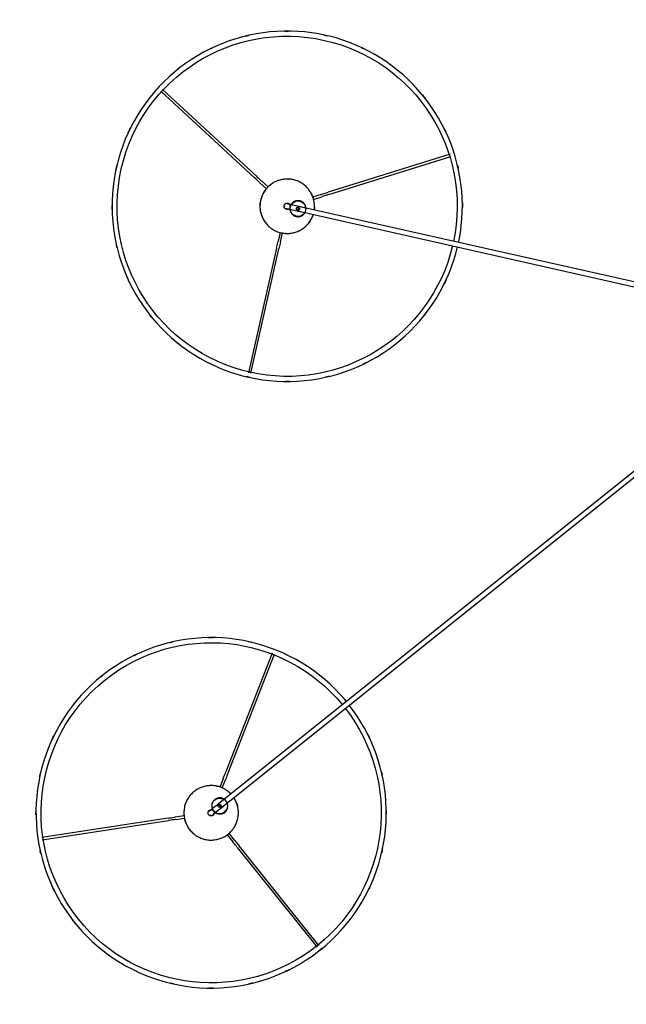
# Model space of a CAD drawing. Header units: millimetres. Extents: x 2834 to 10973, y -1183 to 7893.
# Tile 10 of 15: x 8743 to 9522, y 3522 to 4786. Entities that reach past the tile are written whole.
import ezdxf

# ---------------------------------------------------------------- set-up
doc = ezdxf.new("R2010")
doc.units = ezdxf.units.MM
doc.layers.add('E-LITE-EQPM', color=7, linetype='Continuous', lineweight=20)

# ---------------------------------------------------------------- blocks, each defined once
blk = doc.blocks.new('64314-5L   _Suspended_tensor - 64314-49-5L MAMBO Black_rattan pendant lamp ø450-5L-720060-Planta_PDF Copy 1')
at = {"layer": 'E-LITE-EQPM', "color": 253, "lineweight": 25, "true_color": 0xaaaaaa}
for p, q in [((-747, 669.5), (-644.6, 797.4)), ((-642.1, 795.5), (-744.6, 667.5)), ((-997.4, 659.7), (-835.4, 635)), ((-760.1, 653.1), (-752.8, 662.2)), ((-750.4, 660.2), (-757.9, 650.9)), ((-835.8, 631.9), (-997.9, 656.7)), ((-826.1, 633.6), (-814.6, 631.8)), ((-815.2, 628.8), (-826.6, 630.5)), ((-765.7, 624.2), (-764.4, 625.8)), ((-764, 625.5), (-765, 624.2)), ((-762.8, 624.6), (-764.4, 625.8)), ((-761.3, 623.3), (-762.8, 624.6)), ((-761.7, 623.6), (-762.7, 622.3)), ((-761.3, 623.3), (-762.6, 621.7)), ((-107.8, 82.5), (-771.4, 613.9)), ((-767.7, 618.5), (-104.6, 87.6)), ((-765.2, 581.3), (-769.4, 592.2)), ((-766.5, 593.1), (-762.3, 582.5)), ((-702.2, 419.9), (-761.8, 572.6)), ((-758.9, 573.8), (-699.3, 421.1)), ((-696.6, -99.9), (-732.6, 60)), ((-729.6, 60.7), (-693.6, -99.2)), ((-669.7, -147.8), (-133.1, -26.9)), ((-132.4, -32.9), (-668.4, -153.6)), ((-692, -120.3), (-694.6, -109)), ((-691.6, -108.3), (-688.9, -120)), ((-671.4, -140.2), (-673.4, -140.7)), ((-672.9, -142.7), (-673.4, -140.7)), ((-672.9, -140.6), (-672.5, -142.2)), ((-669.5, -139.8), (-671.4, -140.2)), ((-670, -139.9), (-669.6, -141.5)), ((-669.5, -139.8), (-669, -141.8)), ((-649.1, -162.7), (-638.2, -166.1)), ((-718, -184.1), (-709.4, -176.2)), ((-639.1, -169.1), (-650.2, -165.6)), ((-473.7, -220.6), (-630.2, -171.9)), ((-629.3, -168.9), (-472.8, -217.7)), ((-707.4, -178.6), (-715.9, -186.4)), ((-845.3, -301.6), (-724.8, -190.4)), ((-722.8, -192.7), (-843.2, -303.8))]:
    blk.add_line(p, q, dxfattribs=at)
at = {"layer": 'E-LITE-EQPM', "color": 253, "lineweight": 25, "true_color": 0xaaaaaa, "flags": 128}
for points in [[(-921.2, 449.4), (-928.1, 455.2), (-934.8, 461.2), (-941.2, 467.5), (-947.4, 474.1), (-953.3, 480.9), (-958.9, 487.9), (-964.3, 495.1), (-969.3, 502.6), (-974.1, 510.2), (-978.5, 518), (-982.6, 526), (-986.4, 534.2), (-989.9, 542.5), (-993, 550.9), (-995.8, 559.5), (-998.3, 568.2), (-1000.4, 576.9), (-1002.1, 585.7), (-1003.5, 594.6), (-1004.6, 603.6), (-1005.2, 612.5), (-1005.6, 621.5), (-1005.5, 630.5), (-1005.1, 639.5), (-1004.4, 648.5), (-1003.2, 657.4), (-1001.8, 666.3), (-999.9, 675.1), (-997.8, 683.8), (-995.2, 692.5), (-992.4, 701), (-989.2, 709.4), (-985.6, 717.7), (-981.8, 725.8), (-977.6, 733.8), (-973.1, 741.6), (-968.2, 749.2), (-963.1, 756.6), (-957.7, 763.8), (-952, 770.8), (-946.1, 777.5), (-939.8, 784), (-933.4, 790.2), (-926.6, 796.2), (-919.7, 801.9), (-912.5, 807.3), (-905.1, 812.5), (-897.5, 817.3), (-889.7, 821.8), (-881.8, 826), (-873.6, 829.9), (-865.4, 833.5), (-857, 836.7), (-848.4, 839.6), (-839.8, 842.1), (-831.1, 844.3), (-822.3, 846.1), (-813.4, 847.6), (-804.5, 848.8), (-795.5, 849.6), (-786.5, 850), (-777.5, 850), (-768.5, 849.7), (-759.6, 849.1), (-750.6, 848), (-741.7, 846.7), (-732.9, 844.9), (-724.1, 842.9), (-715.5, 840.4), (-706.9, 837.6), (-698.5, 834.5), (-690.2, 831.1), (-682, 827.3), (-674, 823.2), (-666.1, 818.8), (-658.5, 814), (-651, 809), (-643.8, 803.7), (-639.9, 800.7)], [(-639.9, 800.7), (-633, 794.9), (-626.4, 788.9), (-619.9, 782.6), (-613.8, 776), (-607.9, 769.2), (-602.2, 762.2), (-596.9, 755), (-591.8, 747.5), (-587.1, 739.9), (-582.7, 732), (-578.5, 724), (-574.7, 715.9), (-571.3, 707.6), (-568.1, 699.1), (-565.3, 690.6), (-562.9, 681.9), (-560.8, 673.2), (-559, 664.4), (-557.6, 655.5), (-556.6, 646.5), (-555.9, 637.6), (-555.6, 628.6), (-555.7, 619.6), (-556.1, 610.6), (-556.8, 601.6), (-557.9, 592.7), (-559.4, 583.8), (-561.2, 575), (-563.4, 566.2), (-565.9, 557.6), (-568.8, 549.1), (-572, 540.7), (-575.5, 532.4), (-579.4, 524.3), (-583.6, 516.3), (-588.1, 508.5), (-592.9, 500.9), (-598, 493.5), (-603.2, 486.7)], [(-814.7, 617.4), (-815, 618.8), (-815.2, 620.2), (-815.4, 621.6), (-815.5, 622.9), (-815.6, 624.3), (-815.6, 625.7), (-815.5, 627.1), (-815.4, 628.5), (-815.2, 629.9), (-815, 631.3), (-814.7, 632.7), (-814.4, 634), (-814, 635.4), (-813.6, 636.7), (-813.1, 638), (-812.5, 639.3), (-811.9, 640.6), (-811.3, 641.8), (-810.6, 643), (-809.9, 644.2), (-809.1, 645.4), (-808.2, 646.5), (-807.4, 647.6), (-806.4, 648.6), (-805.5, 649.7), (-804.5, 650.6), (-803.4, 651.6), (-802.3, 652.5), (-801.2, 653.3), (-800.1, 654.1), (-798.9, 654.9), (-797.7, 655.6), (-796.5, 656.2), (-795.2, 656.9), (-793.9, 657.4), (-792.6, 657.9), (-791.3, 658.4), (-789.9, 658.8), (-788.6, 659.1), (-787.2, 659.4), (-785.8, 659.7), (-784.5, 659.8), (-783.1, 660), (-781.7, 660), (-780.3, 660), (-778.9, 660), (-777.5, 659.9), (-776.1, 659.8), (-774.7, 659.5), (-773.3, 659.3), (-772, 659), (-770.6, 658.6), (-769.3, 658.2), (-768, 657.7), (-766.7, 657.2), (-765.4, 656.6), (-764.1, 655.9), (-762.9, 655.3), (-761.7, 654.5), (-760.6, 653.8), (-759.4, 652.9), (-758.3, 652.1), (-757.3, 651.1), (-756.2, 650.2), (-755.3, 649.2), (-754.3, 648.2), (-753.4, 647.1), (-752.5, 646), (-751.7, 644.9), (-751, 643.7), (-750.2, 642.5), (-749.6, 641.3), (-748.9, 640), (-748.4, 638.7), (-747.8, 637.4), (-747.4, 636.1), (-747, 634.8), (-746.6, 633.4), (-746.4, 632.7)], [(-747, 669.5), (-748.2, 668), (-749.4, 666.4), (-750.6, 664.9), (-751.9, 663.4), (-752.8, 662.2)], [(-750.4, 660.2), (-749.2, 661.8), (-748, 663.3), (-746.8, 664.8), (-745.6, 666.3), (-744.6, 667.5)], [(-826.1, 633.6), (-828.1, 633.9), (-830, 634.2), (-831.9, 634.5), (-833.9, 634.7), (-835.4, 635)], [(-746.4, 632.7), (-746.2, 631.3), (-745.9, 629.9), (-745.8, 628.5), (-745.6, 627.1), (-745.6, 625.7), (-745.6, 624.3), (-745.6, 623), (-745.8, 621.6), (-745.9, 620.2), (-746.2, 618.8), (-746.4, 617.4), (-746.8, 616.1), (-747.1, 614.7), (-747.6, 613.4), (-748.1, 612.1), (-748.6, 610.8), (-749.2, 609.5), (-749.9, 608.3), (-750.6, 607.1), (-751.3, 605.9)], [(-835.8, 631.9), (-833.9, 631.6), (-832, 631.3), (-830.1, 631), (-828.2, 630.8), (-826.6, 630.5)], [(-776.7, 625.9), (-776.7, 626.1), (-776.8, 626.2), (-776.8, 626.4), (-776.9, 626.5), (-776.9, 626.7), (-777, 626.8), (-777.1, 627), (-777.2, 627.1), (-777.2, 627.2), (-777.3, 627.4), (-777.4, 627.5), (-777.5, 627.6), (-777.6, 627.7), (-777.7, 627.9), (-777.9, 628), (-778, 628.1), (-778.1, 628.2), (-778.2, 628.3), (-778.4, 628.4), (-778.5, 628.5), (-778.6, 628.5), (-778.8, 628.6), (-778.9, 628.7), (-779.1, 628.7), (-779.2, 628.8), (-779.4, 628.9), (-779.5, 628.9), (-779.7, 628.9), (-779.8, 629), (-780, 629), (-780.1, 629), (-780.3, 629), (-780.5, 629), (-780.6, 629), (-780.8, 629), (-780.9, 629), (-781.1, 629), (-781.3, 629), (-781.4, 629), (-781.6, 628.9), (-781.7, 628.9), (-781.9, 628.8), (-782, 628.8), (-782.2, 628.7), (-782.3, 628.7), (-782.5, 628.6), (-782.6, 628.5), (-782.7, 628.4), (-782.9, 628.3), (-783, 628.2), (-783.1, 628.1), (-783.3, 628), (-783.4, 627.9), (-783.5, 627.8), (-783.6, 627.7), (-783.7, 627.6), (-783.8, 627.4), (-783.9, 627.3), (-784, 627.2), (-784.1, 627), (-784.1, 626.9), (-784.2, 626.8), (-784.3, 626.6), (-784.3, 626.5), (-784.4, 626.3), (-784.4, 626.2), (-784.5, 626), (-784.5, 625.8), (-784.5, 625.7), (-784.6, 625.5), (-784.6, 625.4), (-784.6, 625.2), (-784.6, 625.1), (-784.6, 624.9), (-784.6, 624.7), (-784.6, 624.6), (-784.5, 624.4), (-784.5, 624.3), (-784.5, 624.2)], [(-784.5, 624.2), (-784.5, 624), (-784.4, 623.9), (-784.4, 623.7), (-784.3, 623.6), (-784.2, 623.4), (-784.2, 623.3), (-784.1, 623.1), (-784, 623), (-783.9, 622.9), (-783.8, 622.7), (-783.7, 622.6), (-783.6, 622.5), (-783.5, 622.4), (-783.4, 622.2), (-783.3, 622.1), (-783.2, 622), (-783.1, 621.9), (-782.9, 621.8), (-782.8, 621.7), (-782.7, 621.6), (-782.5, 621.6), (-782.4, 621.5), (-782.3, 621.4), (-782.1, 621.3), (-782, 621.3), (-781.8, 621.2), (-781.7, 621.2), (-781.5, 621.2), (-781.3, 621.1), (-781.2, 621.1), (-781, 621.1), (-780.9, 621.1), (-780.7, 621.1), (-780.5, 621), (-780.4, 621.1)], [(-779.3, 620.1), (-779.4, 620.3), (-779.6, 620.4), (-779.8, 620.6), (-779.9, 620.7), (-780.1, 620.8), (-780.3, 621), (-780.4, 621.1), (-780.6, 621.2), (-780.7, 621.3), (-780.9, 621.4), (-781, 621.5), (-781.1, 621.7), (-781.3, 621.8), (-781.4, 621.9), (-781.5, 621.9), (-781.6, 622), (-781.7, 622.1), (-781.8, 622.2), (-781.9, 622.3), (-782, 622.3), (-782.1, 622.4), (-782.2, 622.5), (-782.2, 622.5), (-782.3, 622.6), (-782.3, 622.6), (-782.4, 622.6), (-782.4, 622.7), (-782.4, 622.7), (-782.5, 622.7), (-782.5, 622.7), (-782.5, 622.7)], [(-763.6, 607.8), (-763.9, 607.6), (-764.3, 607.3), (-764.6, 607.1), (-765, 607), (-765.4, 606.8), (-765.8, 606.6), (-766.1, 606.5), (-766.5, 606.4), (-766.9, 606.2), (-767.3, 606.1), (-767.7, 606.1), (-768.1, 606), (-768.6, 606), (-769, 605.9), (-769.4, 605.9), (-769.8, 605.9), (-770.2, 605.9), (-770.6, 606), (-771, 606), (-771.4, 606.1), (-771.8, 606.2), (-772.2, 606.3), (-772.6, 606.4), (-773, 606.5), (-773.4, 606.7), (-773.8, 606.8), (-774.1, 607), (-774.5, 607.2), (-774.9, 607.4), (-775.2, 607.6), (-775.6, 607.8), (-775.9, 608.1), (-776.2, 608.4), (-776.5, 608.6), (-776.8, 608.9), (-777.1, 609.2), (-777.4, 609.5), (-777.6, 609.8), (-777.9, 610.2), (-778.1, 610.5), (-778.3, 610.9), (-778.5, 611.2), (-778.7, 611.6), (-778.9, 611.9), (-779.1, 612.3), (-779.2, 612.7), (-779.3, 613.1), (-779.5, 613.5), (-779.6, 613.9), (-779.6, 614.3), (-779.7, 614.7), (-779.8, 615.1), (-779.8, 615.5), (-779.8, 615.9), (-779.8, 616.3), (-779.8, 616.8), (-779.8, 617.2), (-779.7, 617.6), (-779.7, 618), (-779.6, 618.4), (-779.5, 618.8), (-779.4, 619.2), (-779.3, 619.6), (-779.1, 620)], [(-768.6, 611.6), (-772.9, 615), (-777.1, 618.4), (-779.3, 620.1)], [(-778.7, 627.4), (-778.7, 627.4), (-778.7, 627.4), (-778.7, 627.4), (-778.7, 627.3), (-778.6, 627.3), (-778.6, 627.3), (-778.5, 627.2), (-778.5, 627.2), (-778.4, 627.2), (-778.3, 627.1), (-778.3, 627), (-778.2, 627), (-778.1, 626.9), (-778, 626.8), (-777.9, 626.7), (-777.8, 626.6), (-777.7, 626.6), (-777.5, 626.5), (-777.4, 626.4), (-777.3, 626.3), (-777.2, 626.1), (-777, 626), (-776.9, 625.9), (-776.7, 625.8), (-776.6, 625.7), (-776.4, 625.5), (-776.2, 625.4), (-776.1, 625.3), (-775.9, 625.1), (-775.7, 625), (-775.5, 624.8), (-775.5, 624.8)], [(-776.6, 625.7), (-776.7, 625.8), (-776.7, 625.9)], [(-775.5, 624.6), (-775.1, 624.8), (-774.8, 625.1), (-774.4, 625.3), (-774.1, 625.4), (-773.7, 625.6), (-773.3, 625.8), (-772.9, 625.9), (-772.5, 626), (-772.1, 626.2), (-771.7, 626.3), (-771.3, 626.3), (-770.9, 626.4), (-770.5, 626.4), (-770.1, 626.5), (-769.7, 626.5), (-769.3, 626.5), (-768.9, 626.5), (-768.5, 626.4), (-768.1, 626.4), (-767.6, 626.3), (-767.2, 626.2), (-766.8, 626.1), (-766.5, 626), (-766.1, 625.9), (-765.7, 625.7), (-765.3, 625.6), (-764.9, 625.4)], [(-775.5, 624.8), (-771.2, 621.4), (-767, 618), (-764.9, 616.3)], [(-761.7, 622.9), (-761.4, 622.6), (-761.2, 622.2), (-761, 621.9), (-760.7, 621.5), (-760.5, 621.2), (-760.3, 620.8), (-760.2, 620.5), (-760, 620.1), (-759.9, 619.7), (-759.7, 619.3), (-759.6, 618.9), (-759.5, 618.5), (-759.4, 618.1), (-759.4, 617.7), (-759.3, 617.3), (-759.3, 616.9), (-759.2, 616.5), (-759.2, 616.1), (-759.3, 615.6), (-759.3, 615.2), (-759.3, 614.8), (-759.4, 614.4), (-759.5, 614), (-759.6, 613.6), (-759.7, 613.2), (-759.8, 612.8), (-760, 612.4)], [(-755.2, 601), (-755.7, 600.4), (-756.7, 599.5), (-757.8, 598.5), (-758.8, 597.6), (-759.9, 596.8), (-761.1, 596), (-762.3, 595.2), (-763.5, 594.5), (-764.7, 593.9), (-766, 593.2), (-767.3, 592.7), (-768.6, 592.2), (-769.9, 591.7), (-771.2, 591.3), (-772.6, 591), (-773.9, 590.7), (-775.3, 590.4), (-776.7, 590.3), (-778.1, 590.1), (-779.5, 590.1), (-780.9, 590), (-782.3, 590.1), (-783.7, 590.2), (-785.1, 590.3), (-786.5, 590.5), (-787.9, 590.8), (-789.2, 591.1), (-790.6, 591.5), (-791.9, 591.9), (-793.2, 592.4), (-794.5, 592.9), (-795.8, 593.5), (-797, 594.2), (-798.3, 594.8), (-799.4, 595.6), (-800.6, 596.3), (-801.7, 597.2), (-802.8, 598), (-803.9, 598.9), (-804.9, 599.9), (-805.9, 600.9), (-806.9, 601.9), (-807.8, 603), (-808.6, 604.1), (-809.4, 605.2), (-810.2, 606.4), (-810.9, 607.6), (-811.6, 608.8), (-812.2, 610.1), (-812.8, 611.4), (-813.3, 612.7), (-813.8, 614), (-814.2, 615.3), (-814.6, 616.7), (-814.7, 617.4)], [(-758.9, 573.8), (-759.6, 575.6), (-760.3, 577.4), (-761, 579.2), (-761.7, 581), (-762.3, 582.5)], [(-765.2, 581.3), (-764.5, 579.5), (-763.8, 577.7), (-763.1, 575.9), (-762.3, 574.1), (-761.8, 572.6)], [(-606.8, 482.2), (-609.1, 479.3), (-615.1, 472.6), (-621.3, 466.1), (-627.8, 459.9), (-634.5, 453.9), (-641.5, 448.2), (-648.7, 442.8), (-656.1, 437.6), (-663.7, 432.8), (-671.5, 428.3), (-679.4, 424.1), (-687.5, 420.2), (-695.8, 416.6), (-704.2, 413.4), (-712.7, 410.5), (-721.4, 408), (-730.1, 405.8), (-738.9, 403.9), (-747.8, 402.5), (-756.7, 401.3), (-765.7, 400.5), (-774.6, 400.1), (-783.6, 400.1), (-792.6, 400.4), (-801.6, 401), (-810.6, 402.1), (-819.4, 403.4), (-828.3, 405.2), (-837, 407.2), (-845.7, 409.7), (-854.3, 412.5), (-862.7, 415.6), (-871, 419), (-879.2, 422.8), (-887.2, 426.9), (-895, 431.3), (-902.7, 436.1), (-910.1, 441.1), (-917.4, 446.4), (-921.2, 449.4)], [(-633.4, -373.3), (-642.3, -375.1), (-651.1, -376.6), (-660.1, -377.7), (-669, -378.4), (-678, -378.8), (-687, -378.8), (-696, -378.4), (-705, -377.7), (-713.9, -376.7), (-722.8, -375.3), (-731.6, -373.5), (-740.4, -371.4), (-749, -368.9), (-757.6, -366.1), (-766, -362.9), (-774.3, -359.4), (-782.5, -355.6), (-790.4, -351.5), (-798.3, -347), (-805.9, -342.2), (-813.3, -337.2), (-820.6, -331.8), (-827.6, -326.1), (-834.3, -320.2), (-840.9, -314), (-847.2, -307.6), (-853.2, -300.9), (-858.9, -294), (-864.4, -286.8), (-869.6, -279.5), (-874.4, -271.9), (-879, -264.1), (-883.2, -256.2), (-887.2, -248.1), (-890.8, -239.9), (-894.1, -231.5), (-897, -223), (-899.6, -214.4), (-901.8, -205.6), (-903.7, -196.8), (-905.3, -188), (-906.5, -179.1), (-907.3, -170.1), (-907.8, -161.1), (-907.9, -152.1), (-907.6, -143.1), (-907, -134.1), (-906.1, -125.2), (-904.7, -116.3), (-903.1, -107.4), (-901, -98.7), (-898.6, -90), (-895.9, -81.4), (-892.9, -73), (-889.4, -64.6), (-885.7, -56.4), (-881.7, -48.4), (-877.3, -40.5), (-872.6, -32.9), (-867.6, -25.4), (-862.3, -18.1), (-856.8, -11), (-850.9, -4.2), (-844.8, 2.4), (-838.4, 8.8), (-831.8, 14.9), (-824.9, 20.7), (-817.8, 26.2), (-810.5, 31.5), (-803, 36.4), (-795.3, 41.1), (-787.4, 45.4), (-779.4, 49.4), (-771.2, 53.1), (-762.8, 56.5), (-754.3, 59.5), (-745.7, 62.2), (-737.1, 64.6), (-732.3, 65.7)], [(-732.3, 65.7), (-723.5, 67.5), (-714.6, 68.9), (-705.7, 70), (-696.7, 70.7), (-687.7, 71.1), (-678.7, 71.1), (-669.7, 70.8), (-660.8, 70.1), (-651.8, 69), (-643, 67.6), (-634.1, 65.8), (-625.4, 63.7), (-616.7, 61.2), (-608.2, 58.4), (-599.8, 55.3), (-591.5, 51.8), (-583.3, 47.9), (-575.3, 43.8), (-567.5, 39.3), (-559.9, 34.6), (-552.4, 29.5), (-545.2, 24.1), (-538.2, 18.5), (-531.4, 12.6), (-524.9, 6.4), (-518.6, -0.1), (-512.6, -6.8), (-506.9, -13.7), (-501.4, -20.8), (-496.2, -28.2), (-491.3, -35.8), (-486.8, -43.5), (-482.5, -51.5), (-478.6, -59.6), (-475, -67.8), (-471.7, -76.2), (-468.8, -84.7), (-466.2, -93.3), (-464.1, -101.6)], [(-696.6, -99.9), (-696.2, -101.7), (-695.8, -103.6), (-695.3, -105.5), (-694.9, -107.5), (-694.6, -109)], [(-691.6, -108.3), (-692, -106.4), (-692.4, -104.5), (-692.8, -102.6), (-693.3, -100.7), (-693.6, -99.2)], [(-462.8, -107.2), (-462, -110.8), (-460.5, -119.7), (-459.3, -128.6), (-458.5, -137.6), (-458, -146.5), (-457.9, -155.5), (-458.1, -164.5), (-458.7, -173.5), (-459.7, -182.5), (-461, -191.4), (-462.7, -200.2), (-464.8, -209), (-467.1, -217.7), (-469.9, -226.2), (-472.9, -234.7), (-476.3, -243), (-480.1, -251.2), (-484.1, -259.3), (-488.5, -267.1), (-493.2, -274.8), (-498.2, -282.3), (-503.4, -289.6), (-509, -296.6), (-514.9, -303.5), (-521, -310.1), (-527.4, -316.4), (-534, -322.5), (-540.9, -328.3), (-547.9, -333.9), (-555.3, -339.1), (-562.8, -344.1), (-570.5, -348.7), (-578.4, -353.1), (-586.4, -357.1), (-594.6, -360.8), (-603, -364.2), (-611.4, -367.2), (-620, -369.9), (-628.7, -372.2), (-633.4, -373.3)], [(-698.2, -185.3), (-699.5, -184.6), (-700.7, -184), (-701.9, -183.2), (-703.1, -182.4), (-704.2, -181.6), (-705.3, -180.7), (-706.3, -179.8), (-707.4, -178.9), (-708.3, -177.9), (-709.3, -176.8), (-710.2, -175.8), (-711, -174.6), (-711.8, -173.5), (-712.6, -172.3), (-713.3, -171.1), (-714, -169.9), (-714.6, -168.6), (-715.2, -167.4), (-715.7, -166.1), (-716.1, -164.7), (-716.6, -163.4), (-716.9, -162), (-717.2, -160.7), (-717.5, -159.3), (-717.6, -157.9), (-717.8, -156.5), (-717.9, -155.1), (-717.9, -153.7), (-717.9, -152.3), (-717.8, -150.9), (-717.6, -149.5), (-717.4, -148.1), (-717.2, -146.8), (-716.9, -145.4), (-716.5, -144), (-716.1, -142.7), (-715.6, -141.4), (-715.1, -140.1), (-714.5, -138.8), (-713.9, -137.6), (-713.2, -136.3), (-712.5, -135.1), (-711.7, -134), (-710.9, -132.8), (-710, -131.7), (-709.1, -130.7), (-708.2, -129.6), (-707.2, -128.6), (-706.2, -127.7), (-705.1, -126.8), (-704, -125.9), (-702.9, -125.1), (-701.7, -124.3), (-700.5, -123.6), (-699.3, -122.9), (-698, -122.3), (-696.8, -121.7), (-695.5, -121.2), (-694.1, -120.7), (-692.8, -120.3), (-691.5, -119.9), (-690.1, -119.6), (-688.7, -119.3), (-687.3, -119.1), (-685.9, -119), (-684.6, -118.9), (-683.2, -118.8), (-681.8, -118.8), (-680.4, -118.9), (-679, -119.1), (-677.6, -119.2), (-676.2, -119.5), (-674.8, -119.8), (-673.5, -120.1), (-672.1, -120.5), (-670.8, -121), (-669.5, -121.5), (-668.2, -122.1), (-667.5, -122.4)], [(-667.5, -122.4), (-666.3, -123), (-665.1, -123.7), (-663.9, -124.4), (-662.7, -125.2), (-661.6, -126.1), (-660.5, -126.9), (-659.4, -127.8), (-658.4, -128.8), (-657.4, -129.8), (-656.5, -130.8), (-655.6, -131.9), (-654.7, -133), (-653.9, -134.2), (-653.2, -135.3), (-652.5, -136.5), (-651.8, -137.8), (-651.2, -139), (-650.6, -140.3), (-650.1, -141.6), (-649.6, -142.9)], [(-648.2, -149.1), (-648.1, -149.8), (-648, -151.1), (-647.9, -152.5), (-647.9, -153.9), (-647.9, -155.3), (-648, -156.7), (-648.2, -158.1), (-648.4, -159.5), (-648.6, -160.9), (-648.9, -162.3), (-649.3, -163.6), (-649.7, -164.9), (-650.2, -166.3), (-650.7, -167.6), (-651.3, -168.8), (-651.9, -170.1), (-652.6, -171.3), (-653.3, -172.5), (-654.1, -173.7), (-654.9, -174.8), (-655.7, -175.9), (-656.6, -177), (-657.6, -178), (-658.6, -179), (-659.6, -180), (-660.7, -180.9), (-661.8, -181.7), (-662.9, -182.6), (-664.1, -183.3), (-665.3, -184.1), (-666.5, -184.8), (-667.7, -185.4), (-669, -186), (-670.3, -186.5), (-671.6, -187), (-673, -187.4), (-674.3, -187.8), (-675.7, -188.1), (-677.1, -188.3), (-678.4, -188.5), (-679.8, -188.7), (-681.2, -188.8), (-682.6, -188.8), (-684, -188.8), (-685.4, -188.7), (-686.8, -188.6), (-688.2, -188.4), (-689.6, -188.2), (-690.9, -187.9), (-692.3, -187.5), (-693.6, -187.1), (-695, -186.7), (-696.3, -186.2), (-697.6, -185.6), (-698.2, -185.3)], [(-681.1, -150.2), (-681.3, -150.2), (-681.4, -150.1), (-681.6, -150.1), (-681.7, -150), (-681.9, -150), (-682, -149.9), (-682.2, -149.9), (-682.4, -149.9), (-682.5, -149.8), (-682.7, -149.8), (-682.8, -149.8), (-683, -149.8), (-683.2, -149.8), (-683.3, -149.9), (-683.5, -149.9), (-683.6, -149.9), (-683.8, -149.9), (-683.9, -150), (-684.1, -150), (-684.2, -150.1), (-684.4, -150.1), (-684.5, -150.2), (-684.7, -150.3), (-684.8, -150.3), (-685, -150.4), (-685.1, -150.5), (-685.2, -150.6), (-685.4, -150.7), (-685.5, -150.8), (-685.6, -150.9), (-685.7, -151), (-685.8, -151.1), (-685.9, -151.2), (-686, -151.4), (-686.1, -151.5), (-686.2, -151.6), (-686.3, -151.8), (-686.4, -151.9), (-686.5, -152), (-686.5, -152.2), (-686.6, -152.3), (-686.7, -152.5), (-686.7, -152.6), (-686.7, -152.8), (-686.8, -152.9), (-686.8, -153.1), (-686.8, -153.3), (-686.9, -153.4), (-686.9, -153.6), (-686.9, -153.7), (-686.9, -153.9), (-686.9, -154.1), (-686.9, -154.2), (-686.9, -154.4), (-686.8, -154.5), (-686.8, -154.7), (-686.8, -154.8), (-686.7, -155), (-686.7, -155.1), (-686.6, -155.3), (-686.5, -155.4), (-686.5, -155.6), (-686.4, -155.7), (-686.3, -155.9), (-686.2, -156), (-686.2, -156.1), (-686.1, -156.3), (-686, -156.4), (-685.9, -156.5), (-685.7, -156.6), (-685.6, -156.7), (-685.5, -156.8), (-685.4, -157), (-685.3, -157), (-685.1, -157.1), (-685, -157.2), (-684.9, -157.3), (-684.7, -157.4), (-684.6, -157.4)], [(-683.6, -150.9), (-683.6, -150.9), (-683.5, -150.9), (-683.5, -150.9), (-683.5, -150.9), (-683.4, -150.9), (-683.4, -150.9), (-683.3, -150.9), (-683.3, -150.8), (-683.2, -150.8), (-683.1, -150.8), (-683, -150.8), (-682.9, -150.8), (-682.8, -150.7), (-682.7, -150.7), (-682.5, -150.7), (-682.4, -150.6), (-682.2, -150.6), (-682.1, -150.6), (-681.9, -150.5), (-681.8, -150.5), (-681.6, -150.5), (-681.4, -150.4), (-681.2, -150.4), (-681, -150.3), (-680.8, -150.3), (-680.6, -150.3), (-680.4, -150.2), (-680.2, -150.2), (-680, -150.1), (-679.8, -150.1), (-679.6, -150), (-679.5, -150)], [(-680.9, -150.4), (-681.1, -150.3), (-681.1, -150.2)], [(-679.5, -150), (-674.2, -148.8), (-668.9, -147.6), (-666.2, -147)], [(-679.4, -150.1), (-679.3, -149.7), (-679.3, -149.3), (-679.2, -148.9), (-679.1, -148.5), (-679, -148.1), (-678.9, -147.7), (-678.8, -147.3), (-678.6, -146.9), (-678.5, -146.5), (-678.3, -146.2), (-678.1, -145.8), (-677.9, -145.4), (-677.7, -145.1), (-677.5, -144.8), (-677.2, -144.4), (-677, -144.1), (-676.7, -143.8), (-676.4, -143.5), (-676.1, -143.2), (-675.8, -142.9), (-675.5, -142.7), (-675.2, -142.4), (-674.8, -142.2), (-674.5, -142), (-674.1, -141.7), (-673.8, -141.6), (-673.4, -141.4)], [(-658.8, -151.3), (-658.8, -151.7), (-658.9, -152.1), (-658.9, -152.5), (-659, -152.9), (-659.1, -153.3), (-659.2, -153.7), (-659.4, -154.1), (-659.5, -154.5), (-659.7, -154.9), (-659.8, -155.3), (-660, -155.6), (-660.2, -156), (-660.5, -156.3), (-660.7, -156.7), (-660.9, -157), (-661.2, -157.3), (-661.5, -157.6), (-661.7, -157.9), (-662, -158.2), (-662.3, -158.5), (-662.7, -158.8), (-663, -159), (-663.3, -159.3), (-663.7, -159.5), (-664, -159.7), (-664.4, -159.9), (-664.8, -160.1), (-665.1, -160.2), (-665.5, -160.4), (-665.9, -160.5), (-666.3, -160.6), (-666.7, -160.7), (-667.1, -160.8), (-667.5, -160.9), (-667.9, -160.9), (-668.3, -161), (-668.7, -161), (-669.2, -161), (-669.6, -161), (-670, -161), (-670.4, -160.9), (-670.8, -160.9), (-671.2, -160.8), (-671.6, -160.7), (-672, -160.6), (-672.4, -160.5), (-672.8, -160.3), (-673.2, -160.2), (-673.5, -160), (-673.9, -159.8), (-674.3, -159.6), (-674.6, -159.4), (-675, -159.2), (-675.3, -158.9), (-675.6, -158.7), (-675.9, -158.4), (-676.2, -158.1), (-676.5, -157.8), (-676.8, -157.5), (-677.1, -157.2), (-677.3, -156.9), (-677.6, -156.6), (-677.8, -156.2), (-678, -155.9)], [(-669.4, -140.4), (-669, -140.4), (-668.6, -140.4), (-668.2, -140.5), (-667.8, -140.5), (-667.4, -140.6), (-667, -140.6), (-666.6, -140.7), (-666.2, -140.8), (-665.8, -141), (-665.4, -141.1), (-665, -141.3), (-664.6, -141.4), (-664.3, -141.6), (-663.9, -141.8), (-663.5, -142), (-663.2, -142.3), (-662.9, -142.5), (-662.5, -142.8), (-662.2, -143), (-661.9, -143.3), (-661.6, -143.6), (-661.4, -143.9), (-661.1, -144.2), (-660.8, -144.5), (-660.6, -144.9), (-660.4, -145.2), (-660.2, -145.6)], [(-684.6, -157.4), (-684.5, -157.5), (-684.3, -157.6), (-684.2, -157.6), (-684, -157.7), (-683.9, -157.7), (-683.7, -157.7), (-683.6, -157.8), (-683.4, -157.8), (-683.3, -157.8), (-683.1, -157.8), (-682.9, -157.8), (-682.8, -157.8), (-682.6, -157.8), (-682.5, -157.8), (-682.3, -157.8), (-682.1, -157.8), (-682, -157.7), (-681.8, -157.7), (-681.7, -157.6), (-681.5, -157.6), (-681.4, -157.5), (-681.2, -157.5), (-681.1, -157.4), (-680.9, -157.3), (-680.8, -157.2), (-680.7, -157.2), (-680.5, -157.1), (-680.4, -157), (-680.3, -156.9), (-680.2, -156.8), (-680.1, -156.7), (-679.9, -156.5), (-679.8, -156.4), (-679.7, -156.3), (-679.6, -156.2)], [(-678.2, -155.9), (-678.4, -155.9), (-678.7, -156), (-678.9, -156), (-679.1, -156), (-679.3, -156.1), (-679.5, -156.1), (-679.7, -156.2), (-679.9, -156.2), (-680.1, -156.3), (-680.2, -156.3), (-680.4, -156.3), (-680.6, -156.4), (-680.7, -156.4), (-680.9, -156.5), (-681, -156.5), (-681.2, -156.5), (-681.3, -156.6), (-681.4, -156.6), (-681.6, -156.6), (-681.7, -156.6), (-681.8, -156.7), (-681.8, -156.7), (-681.9, -156.7), (-682, -156.7), (-682.1, -156.7), (-682.1, -156.7), (-682.2, -156.7), (-682.2, -156.7), (-682.2, -156.8), (-682.2, -156.8), (-682.2, -156.8)], [(-664.9, -152.9), (-670.2, -154.1), (-675.6, -155.3), (-678.2, -155.9)], [(-639.1, -169.1), (-637.3, -169.7), (-635.4, -170.2), (-633.5, -170.8), (-631.7, -171.4), (-630.2, -171.9)], [(-629.3, -168.9), (-631.1, -168.3), (-633, -167.8), (-634.8, -167.2), (-636.7, -166.6), (-638.2, -166.1)], [(-718, -184.1), (-719.4, -185.4), (-720.9, -186.8), (-722.3, -188.1), (-723.7, -189.4), (-724.8, -190.4)], [(-722.8, -192.7), (-721.3, -191.4), (-719.9, -190.1), (-718.5, -188.8), (-717, -187.4), (-715.9, -186.4)]]:
    blk.add_lwpolyline(points, dxfattribs=at)
at = {"layer": 'E-LITE-EQPM', "color": 253, "lineweight": 25, "true_color": 0xaaaaaa}
for centre, radius, start, end in [((-780.6, 625), 225, 89.1837, 90.6352), ((-780.6, 625), 225, 89.1837, 90.6352), ((-780.6, 625), 218.4, 51.3143, 231.3143), ((-780.6, 625), 225, 102.3074, 103.5002), ((-780.6, 625), 225, 102.3074, 103.5002), ((-780.6, 625), 225, 76.2481, 77.5991), ((-780.6, 625), 225, 76.2481, 77.5991), ((-780.6, 625), 225, 115.0262, 116.1445), ((-780.6, 625), 225, 115.0262, 116.1445), ((-780.6, 625), 225, 63.713, 65.1009), ((-780.6, 625), 225, 63.713, 65.1009), ((-780.6, 625), 225, 127.5319, 128.9924), ((-780.6, 625), 225, 127.5319, 128.9924), ((-780.6, 625), 225, 51.3143, 51.9982), ((-780.6, 625), 225, 51.3143, 51.9982), ((-780.6, 625), 225, 50.6312, 51.3143), ((-780.6, 625), 225, 50.6312, 51.3143), ((-780.6, 625), 218.4, 322.0762, 51.3143), ((-780.6, 625), 225, 140.5803, 142.3363), ((-780.6, 625), 225, 140.5803, 142.3363), ((-780.6, 625), 225, 37.9293, 38.9156), ((-780.6, 625), 225, 37.9293, 38.9156), ((-780.6, 625), 225, 153.3502, 155.1315), ((-780.6, 625), 225, 153.3502, 155.1315), ((-780.6, 625), 225, 24.7716, 26.0595), ((-780.6, 625), 225, 24.7716, 26.0595), ((-780.6, 625), 225, 166.4867, 167.6023), ((-780.6, 625), 225, 166.4867, 167.6023), ((-780.6, 625), 225, 11.9189, 13.1902), ((-780.6, 625), 225, 11.9189, 13.1902), ((-780.6, 625), 35, 130.6038, 136.1803), ((-780.6, 625), 35, 41.3085, 42.6064), ((-780.6, 625), 35, 160.39, 165.157), ((-780.6, 625), 225, 179.3298, 180.4618), ((-780.6, 625), 225, 179.3298, 180.4618), ((-780.6, 625), 4, 192.6064, 220.45), ((-780.6, 625.1), 3, 111.3143, 126.3143), ((-769.5, 616.2), 10, 141.3143, 321.3143), ((-780.6, 625), 4, 12.6064, 42.5737), ((-769.5, 616.2), 10, 321.3143, 141.3143), ((-769.5, 616.2), 10.3, 75.3104, 86.2509), ((-769.5, 616.2), 10.3, 16.8824, 25.681), ((-780.6, 625), 225, 359.3298, 0.4618), ((-780.6, 625), 225, 359.3298, 0.4618), ((-769.5, 616.2), 10.3, 196.8824, 205.681), ((-769.5, 616.2), 2, 141.3143, 321.3143), ((-769.5, 616.2), 2, 141.3143, 321.3143), ((-769.5, 616.2), 2, 321.3143, 141.3143), ((-769.5, 616.2), 2, 321.3143, 141.3143), ((-780.6, 625), 35, 340.39, 345.157), ((-769.5, 616.2), 10.3, 255.3104, 266.2509), ((-780.6, 625), 35, 310.6038, 316.1803), ((-780.6, 625), 35, 281.563, 283.5752), ((-780.6, 625), 225, 191.9189, 193.1902), ((-780.6, 625), 225, 191.9189, 193.1902), ((-780.6, 625), 225, 346.4867, 347.6023), ((-780.6, 625), 225, 346.4867, 347.6023), ((-780.6, 625), 225, 204.7716, 206.0595), ((-780.6, 625), 225, 204.7716, 206.0595), ((-780.6, 625), 225, 333.3502, 335.1315), ((-780.6, 625), 225, 333.3502, 335.1315), ((-780.6, 625), 225, 217.9293, 218.9156), ((-780.6, 625), 225, 217.9293, 218.9156), ((-780.6, 625), 218.4, 231.3143, 320.5706), ((-780.6, 625), 225, 322.0582, 322.3363), ((-780.6, 625), 225, 322.0582, 322.3363), ((-780.6, 625), 225, 230.6312, 231.3143), ((-780.6, 625), 225, 230.6312, 231.3143), ((-780.6, 625), 225, 231.3143, 231.9982), ((-780.6, 625), 225, 231.3143, 231.9982), ((-780.6, 625), 225, 307.5319, 308.9924), ((-780.6, 625), 225, 307.5319, 308.9924), ((-780.6, 625), 225, 243.713, 245.1009), ((-780.6, 625), 225, 243.713, 245.1009), ((-780.6, 625), 225, 295.0262, 296.1445), ((-780.6, 625), 225, 295.0262, 296.1445), ((-780.6, 625), 225, 256.2481, 257.5991), ((-780.6, 625), 225, 256.2481, 257.5991), ((-780.6, 625), 225, 282.3074, 283.5002), ((-780.6, 625), 225, 282.3074, 283.5002), ((-780.6, 625), 225, 269.1837, 270.6352), ((-780.6, 625), 225, 269.1837, 270.6352), ((-682.9, -153.8), 225, 102.6948, 103.3807), ((-682.9, -153.8), 225, 102.6948, 103.3807), ((-682.9, -153.8), 225, 102.0098, 102.6948), ((-682.9, -153.8), 225, 102.0098, 102.6948), ((-682.9, -153.8), 218.4, 13.4568, 102.6948), ((-682.9, -153.8), 225, 89.3084, 90.296), ((-682.9, -153.8), 225, 89.3084, 90.296), ((-682.9, -153.8), 225, 76.1438, 77.4386), ((-682.9, -153.8), 225, 76.1438, 77.4386), ((-682.9, -153.8), 218.4, 102.6948, 282.6948), ((-682.9, -153.8), 225, 115.0935, 116.4923), ((-682.9, -153.8), 225, 115.0935, 116.4923), ((-682.9, -153.8), 225, 63.2924, 64.5695), ((-682.9, -153.8), 225, 63.2924, 64.5695), ((-682.9, -153.8), 225, 127.6366, 128.9515), ((-682.9, -153.8), 225, 127.6366, 128.9515), ((-682.9, -153.8), 225, 50.7223, 51.8423), ((-682.9, -153.8), 225, 50.7223, 51.8423), ((-682.9, -153.8), 225, 140.5642, 142.0187), ((-682.9, -153.8), 225, 140.5642, 142.0187), ((-682.9, -153.8), 225, 37.8763, 38.9828), ((-682.9, -153.8), 225, 37.8763, 38.9828), ((-682.9, -153.8), 225, 153.6867, 154.8837), ((-682.9, -153.8), 225, 153.6867, 154.8837), ((-682.9, -153.8), 225, 24.7307, 26.5205), ((-682.9, -153.8), 225, 24.7307, 26.5205), ((-682.9, -153.8), 225, 166.4067, 167.518), ((-682.9, -153.8), 225, 166.4067, 167.518), ((-682.9, -153.8), 225, 13.4389, 13.7287), ((-682.9, -153.8), 225, 13.4389, 13.7287), ((-682.9, -153.8), 218.4, 282.6948, 11.9326), ((-682.9, -153.8), 35, 92.6891, 93.9869), ((-682.9, -153.8), 35, 31.8495, 36.516), ((-682.9, -153.8), 225, 178.9041, 180.3729), ((-682.9, -153.8), 225, 178.9041, 180.3729), ((-682.9, -153.8), 4, 63.9869, 93.9542), ((-669.1, -150.7), 10, 12.6948, 192.6948), ((-669.1, -150.7), 10, 192.6948, 12.6948), ((-669.1, -150.7), 10.3, 126.6909, 137.6315), ((-669.1, -150.7), 2, 12.6948, 192.6948), ((-669.1, -150.7), 2, 12.6948, 192.6948), ((-669.1, -150.7), 2, 192.6948, 12.6948), ((-669.1, -150.7), 2, 192.6948, 12.6948), ((-669.1, -150.7), 10.3, 68.2629, 77.0615), ((-682.9, -153.8), 35, 1.9844, 7.5609), ((-682.9, -153.8), 35, 181.9844, 187.5609), ((-682.9, -153.8), 3, 162.6948, 177.6948), ((-682.9, -153.8), 4, 243.9869, 271.295), ((-669.1, -150.7), 10.3, 248.2629, 257.0615), ((-669.1, -150.7), 10.3, 306.6909, 317.6315), ((-682.9, -153.8), 225, 358.9041, 0.3729), ((-682.9, -153.8), 225, 358.9041, 0.3729), ((-682.9, -153.8), 35, 211.8495, 216.516), ((-682.9, -153.8), 35, 332.9435, 334.9557), ((-682.9, -153.8), 35, 272.6891, 273.9869), ((-682.9, -153.8), 225, 191.8403, 193.7287), ((-682.9, -153.8), 225, 191.8403, 193.7287), ((-682.9, -153.8), 225, 346.4067, 347.518), ((-682.9, -153.8), 225, 346.4067, 347.518), ((-682.9, -153.8), 225, 204.7307, 206.5205), ((-682.9, -153.8), 225, 204.7307, 206.5205), ((-682.9, -153.8), 225, 333.6867, 334.8837), ((-682.9, -153.8), 225, 333.6867, 334.8837), ((-682.9, -153.8), 225, 217.8763, 218.9828), ((-682.9, -153.8), 225, 217.8763, 218.9828), ((-682.9, -153.8), 225, 320.5642, 322.0187), ((-682.9, -153.8), 225, 320.5642, 322.0187), ((-682.9, -153.8), 225, 230.7223, 231.8423), ((-682.9, -153.8), 225, 230.7223, 231.8423), ((-682.9, -153.8), 225, 307.6366, 308.9796), ((-682.9, -153.8), 225, 307.6366, 308.9796), ((-682.9, -153.8), 225, 243.2924, 244.5695), ((-682.9, -153.8), 225, 243.2924, 244.5695), ((-682.9, -153.8), 225, 295.0935, 296.4923), ((-682.9, -153.8), 225, 295.0935, 296.4923), ((-682.9, -153.8), 225, 256.1438, 257.4386), ((-682.9, -153.8), 225, 256.1438, 257.4386), ((-682.9, -153.8), 225, 269.3084, 270.296), ((-682.9, -153.8), 225, 269.3084, 270.296), ((-682.9, -153.8), 225, 282.0098, 282.6948), ((-682.9, -153.8), 225, 282.0098, 282.6948), ((-682.9, -153.8), 225, 282.6948, 283.3807), ((-682.9, -153.8), 225, 282.6948, 283.3807)]:
    blk.add_arc(centre, radius, start, end, dxfattribs=at)
for centre, major_axis, ratio, start_param, end_param in [((-769.5, 616.2), (1.88, 2.34), 0.029902, 4.18879, 4.712389), ((-769.5, 616.2), (1.88, 2.34), 0.029902, 4.712389, 4.952327), ((-769.5, 616.2), (1.88, 2.34), 0.029902, 4.974188, 5.235988), ((-669.1, -150.7), (-0.66, 2.93), 0.0459, 4.974188, 5.442173), ((-669.1, -150.7), (-0.66, 2.93), 0.0459, 4.712389, 4.955615), ((-669.1, -150.7), (-0.66, 2.93), 0.0459, 3.982605, 4.712389)]:
    blk.add_ellipse(centre, major_axis=major_axis, ratio=ratio, start_param=start_param, end_param=end_param, dxfattribs=at)
for points, knots in [([(-777.7, 622.8), (-778.1, 622.3), (-778.7, 621.5), (-779.2, 620.6), (-779.3, 620.3), (-779.3, 620.2)], [-1, -1, -1, -1, -0.8333333, -0.6666667, -0.5555556, -0.5555556, -0.5555556, -0.5555556]), ([(-779.3, 618.4), (-779.3, 618.4), (-779.3, 618.5), (-779.2, 619), (-779, 619.6), (-778.8, 620.1)], [0, 0, 0, 0, 0.1428571, 0.2857143, 0.5714286, 0.5714286, 0.5714286, 0.5714286]), ([(-775.3, 624.3), (-775.1, 624.5), (-774.8, 624.7), (-774.4, 624.9), (-774.2, 625), (-774.1, 625.1), (-774, 625.2), (-773.9, 625.2), (-773.8, 625.2), (-773.8, 625.2)], [0.4285714, 0.4285714, 0.4285714, 0.4285714, 0.5714286, 0.6785714, 0.7321429, 0.7857143, 0.8392857, 0.8928571, 1, 1, 1, 1]), ([(-763, 623.8), (-763, 623.8), (-762.8, 623.6), (-762.6, 623.4), (-762.3, 623.1), (-762.1, 622.9), (-761.9, 622.7), (-761.9, 622.6), (-761.8, 622.6)], [0.5486111, 0.5486111, 0.5486111, 0.5486111, 0.5833333, 0.6527778, 0.7222222, 0.7916667, 0.8611111, 1, 1, 1, 1]), ([(-763.7, 608.1), (-763.9, 607.9), (-764.3, 607.7), (-764.6, 607.5), (-764.9, 607.4), (-765, 607.3), (-765.1, 607.2), (-765.2, 607.2), (-765.2, 607.2), (-765.2, 607.2)], [0.4285714, 0.4285714, 0.4285714, 0.4285714, 0.5714286, 0.6785714, 0.7321429, 0.7857143, 0.8392857, 0.8928571, 1, 1, 1, 1]), ([(-759.8, 614), (-759.8, 614), (-759.8, 613.9), (-759.9, 613.4), (-760.1, 612.8), (-760.3, 612.3)], [0, 0, 0, 0, 0.1428571, 0.2857143, 0.5714286, 0.5714286, 0.5714286, 0.5714286]), ([(-679.1, -150.2), (-679.1, -149.9), (-679, -149.5), (-678.9, -149.1), (-678.9, -148.9), (-678.9, -148.7), (-678.9, -148.6), (-678.8, -148.5), (-678.8, -148.4), (-678.8, -148.4)], [0.4285714, 0.4285714, 0.4285714, 0.4285714, 0.5714286, 0.6785714, 0.7321429, 0.7857143, 0.8392857, 0.8928571, 1, 1, 1, 1]), ([(-671, -140.9), (-670.9, -140.9), (-670.7, -140.8), (-670.4, -140.8), (-670, -140.8), (-669.7, -140.7), (-669.4, -140.7), (-669.3, -140.7), (-669.3, -140.7)], [0.5486111, 0.5486111, 0.5486111, 0.5486111, 0.5833333, 0.6527778, 0.7222222, 0.7916667, 0.8611111, 1, 1, 1, 1]), ([(-661.3, -144.5), (-661.2, -144.5), (-661.2, -144.6), (-660.9, -144.9), (-660.5, -145.5), (-660.3, -145.9)], [0, 0, 0, 0, 0.1428571, 0.2857143, 0.5714286, 0.5714286, 0.5714286, 0.5714286]), ([(-659.1, -150.6), (-659.1, -151.1), (-659.1, -151.8), (-659.2, -152.3), (-659.2, -152.6), (-659.3, -152.7), (-659.3, -152.8), (-659.3, -153), (-659.3, -153), (-659.3, -153)], [0.3216053, 0.3216053, 0.3216053, 0.3216053, 0.5714286, 0.6785714, 0.7321429, 0.7857143, 0.8392857, 0.8928571, 1, 1, 1, 1]), ([(-679.3, -153), (-679.2, -153.5), (-678.9, -154.6), (-678.6, -155.5), (-678.4, -155.8), (-678.3, -155.8)], [-1, -1, -1, -1, -0.8333333, -0.6666667, -0.5555556, -0.5555556, -0.5555556, -0.5555556]), ([(-676.9, -156.9), (-676.9, -156.9), (-677, -156.9), (-677.2, -156.5), (-677.6, -156), (-677.8, -155.7)], [0, 0, 0, 0, 0.1428571, 0.2857143, 0.5358178, 0.5358178, 0.5358178, 0.5358178])]:
    blk.add_open_spline(points, degree=3, knots=knots, dxfattribs=at)
for points in [[(-779.3, 620.1), (-779.2, 620.1), (-779.2, 620.1), (-779.2, 620.1)], [(-777.7, 622.8), (-777.5, 623), (-777.1, 623.6), (-776.4, 624.2), (-775.9, 624.7), (-775.7, 624.8), (-775.6, 624.8)], [(-775.5, 624.8), (-775.5, 624.8), (-775.5, 624.8), (-775.5, 624.7)], [(-765, 625.1), (-765, 625.1), (-764.9, 625.1), (-764.9, 625), (-764.7, 625), (-764.6, 624.9), (-764.3, 624.8), (-764.1, 624.6), (-763.8, 624.4), (-763.7, 624.3), (-763.6, 624.2)], [(-679.3, -153), (-679.4, -152.7), (-679.5, -152), (-679.7, -151.1), (-679.7, -150.4), (-679.6, -150.1), (-679.6, -150.1)], [(-679.5, -150), (-679.5, -150), (-679.5, -150), (-679.4, -150)], [(-673.2, -141.6), (-673.2, -141.6), (-673.2, -141.6), (-673.1, -141.6), (-672.9, -141.5), (-672.8, -141.4), (-672.5, -141.3), (-672.2, -141.2), (-671.9, -141.1), (-671.7, -141.1), (-671.6, -141)], [(-678.2, -155.9), (-678.2, -155.8), (-678.2, -155.8), (-678.1, -155.8)]]:
    blk.add_open_spline(points, degree=3, dxfattribs=at)

msp = doc.modelspace()

# ---------------------------------------------------------------- block references
at = {"layer": 'E-LITE-EQPM', "color": 253, "lineweight": 25, "true_color": 0xaaaaaa, "extrusion": (0, 0, -1), "rotation": 179.9999950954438}
msp.add_blockref('64314-5L   _Suspended_tensor - 64314-49-5L MAMBO Black_rattan pendant lamp ø450-5L-720060-Planta_PDF Copy 1', (-9769.5, 4393.1), dxfattribs=at)

doc.saveas('drawing.dxf')
